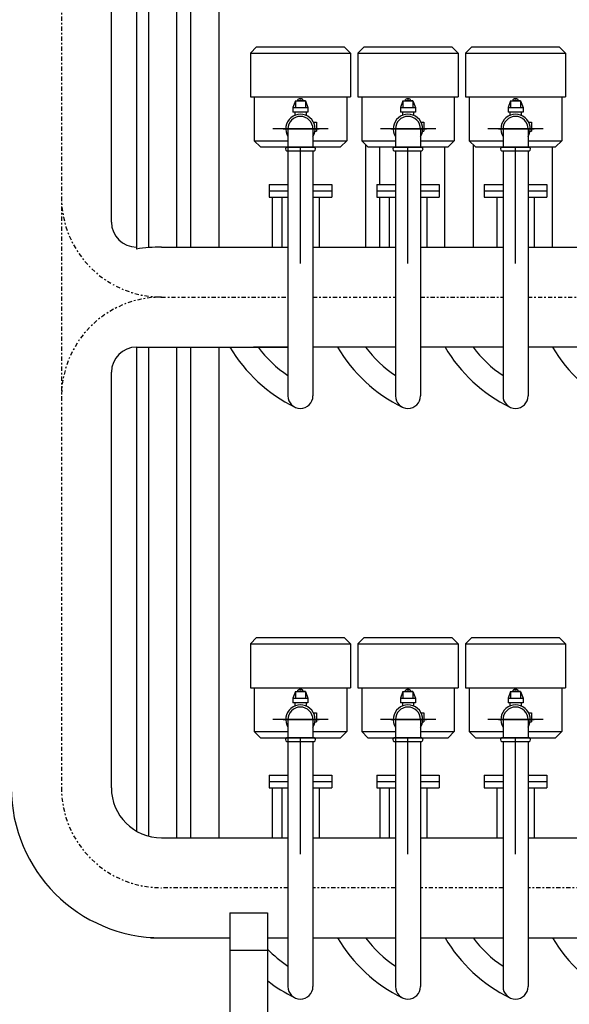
# Model space of a CAD drawing. Header units: millimetres. Extents: x -1738 to -1421, y 322 to 602.
# Tile 6 of 9: x -1569 to -1536, y 463 to 522. Entities that reach past the tile are written whole.
import ezdxf

# ---------------------------------------------------------------- set-up
doc = ezdxf.new("R2010")
doc.units = ezdxf.units.MM
doc.linetypes.add('TRAZO_Y_PUNTO', pattern=[1, 0.5, -0.25, 0, -0.25])
doc.layers.add('01___RLLN', color=7, linetype='Continuous')
doc.layers.add('POLIET', color=7, linetype='Continuous')

msp = doc.modelspace()

# ---------------------------------------------------------------- linework, layer by layer
at = {"linetype": 'TRAZO_Y_PUNTO', "lineweight": -3, "ltscale": 0.5}
for p, q in [((-1566.19, 535.26), (-1566.19, 476.407)), ((-1560.19, 505.834), (-1552.61, 505.834)), ((-1551.11, 505.834), (-1546.166, 505.834)), ((-1544.666, 505.834), (-1539.721, 505.834)), ((-1538.221, 505.834), (-1533.277, 505.834)), ((-1552.61, 470.407), (-1560.19, 470.407)), ((-1546.166, 470.407), (-1551.11, 470.407)), ((-1539.721, 470.407), (-1544.666, 470.407)), ((-1533.277, 470.407), (-1538.221, 470.407))]:
    msp.add_line(p, q, dxfattribs=at)
at = {"lineweight": -3, "ltscale": 0.5}
for p, q in [((-1554.485, 520.834), (-1554.86, 520.459)), ((-1554.86, 520.459), (-1548.86, 520.459)), ((-1554.485, 520.834), (-1549.235, 520.834)), ((-1549.235, 520.834), (-1548.86, 520.459)), ((-1548.041, 520.834), (-1548.416, 520.459)), ((-1548.416, 520.459), (-1542.416, 520.459)), ((-1548.041, 520.834), (-1542.791, 520.834)), ((-1542.791, 520.834), (-1542.416, 520.459)), ((-1541.596, 520.834), (-1541.971, 520.459)), ((-1541.971, 520.459), (-1535.971, 520.459)), ((-1541.596, 520.834), (-1536.346, 520.834)), ((-1536.346, 520.834), (-1535.971, 520.459)), ((-1554.86, 517.834), (-1554.635, 517.834)), ((-1554.635, 517.834), (-1548.86, 517.834)), ((-1552.01, 517.608), (-1552.01, 517.691)), ((-1551.71, 517.608), (-1551.71, 517.691)), ((-1548.416, 517.834), (-1548.191, 517.834)), ((-1548.191, 517.834), (-1542.416, 517.834)), ((-1545.566, 517.608), (-1545.566, 517.691)), ((-1545.266, 517.608), (-1545.266, 517.691)), ((-1541.971, 517.834), (-1541.746, 517.834)), ((-1541.746, 517.834), (-1535.971, 517.834)), ((-1539.121, 517.608), (-1539.121, 517.691)), ((-1538.821, 517.608), (-1538.821, 517.691)), ((-1552.89, 515.92), (-1550.746, 515.92)), ((-1546.445, 515.92), (-1544.302, 515.92)), ((-1540.001, 515.92), (-1537.857, 515.92)), ((-1554.635, 515.209), (-1552.61, 515.209)), ((-1554.635, 515.209), (-1554.26, 514.834)), ((-1551.11, 515.209), (-1549.085, 515.209)), ((-1549.085, 515.209), (-1549.46, 514.834)), ((-1548.191, 515.209), (-1547.816, 514.834)), ((-1548.191, 515.209), (-1546.166, 515.209)), ((-1544.666, 515.209), (-1542.641, 515.209)), ((-1542.641, 515.209), (-1543.016, 514.834)), ((-1541.746, 515.209), (-1541.371, 514.834)), ((-1541.746, 515.209), (-1539.721, 515.209)), ((-1538.221, 515.209), (-1536.196, 515.209)), ((-1536.196, 515.209), (-1536.571, 514.834)), ((-1554.26, 514.834), (-1552.61, 514.834)), ((-1552.685, 514.603), (-1551.035, 514.603)), ((-1551.86, 509.942), (-1551.86, 514.828)), ((-1551.11, 514.834), (-1549.46, 514.834)), ((-1547.816, 514.834), (-1546.166, 514.834)), ((-1546.241, 514.603), (-1544.591, 514.603)), ((-1545.416, 509.942), (-1545.416, 514.828)), ((-1544.666, 514.834), (-1543.016, 514.834)), ((-1541.371, 514.834), (-1539.721, 514.834)), ((-1539.796, 514.603), (-1538.146, 514.603)), ((-1538.971, 509.942), (-1538.971, 514.828)), ((-1538.221, 514.834), (-1536.571, 514.834)), ((-1553.735, 512.584), (-1552.61, 512.584)), ((-1553.735, 512.584), (-1553.735, 511.834)), ((-1551.86, 507.842), (-1551.86, 512.727)), ((-1551.11, 512.584), (-1549.985, 512.584)), ((-1549.985, 512.584), (-1549.985, 511.834)), ((-1547.291, 512.584), (-1547.291, 511.834)), ((-1547.291, 512.584), (-1546.166, 512.584)), ((-1545.416, 507.842), (-1545.416, 512.727)), ((-1544.666, 512.584), (-1543.541, 512.584)), ((-1543.541, 512.584), (-1543.541, 511.834)), ((-1540.846, 512.584), (-1540.846, 511.834)), ((-1540.846, 512.584), (-1539.721, 512.584)), ((-1538.971, 507.842), (-1538.971, 512.727)), ((-1538.221, 512.584), (-1537.096, 512.584)), ((-1537.096, 512.584), (-1537.096, 511.834)), ((-1553.735, 512.209), (-1552.61, 512.209)), ((-1551.11, 512.209), (-1549.985, 512.209)), ((-1547.291, 512.209), (-1546.166, 512.209)), ((-1544.666, 512.209), (-1543.541, 512.209)), ((-1540.846, 512.209), (-1539.721, 512.209)), ((-1538.221, 512.209), (-1537.096, 512.209)), ((-1553.735, 511.834), (-1552.61, 511.834)), ((-1552.985, 511.834), (-1552.985, 508.834)), ((-1551.11, 511.834), (-1549.985, 511.834)), ((-1550.735, 511.834), (-1550.735, 508.834)), ((-1547.291, 511.834), (-1546.166, 511.834)), ((-1546.541, 511.834), (-1546.541, 508.834)), ((-1544.666, 511.834), (-1543.541, 511.834)), ((-1544.291, 511.834), (-1544.291, 508.834)), ((-1540.846, 511.834), (-1539.721, 511.834)), ((-1540.096, 511.834), (-1540.096, 508.834)), ((-1538.221, 511.834), (-1537.096, 511.834)), ((-1537.846, 511.834), (-1537.846, 508.834)), ((-1560.19, 508.834), (-1552.61, 508.834)), ((-1551.11, 508.834), (-1546.166, 508.834)), ((-1544.666, 508.834), (-1539.721, 508.834)), ((-1538.221, 508.834), (-1533.277, 508.834)), ((-1561.69, 502.834), (-1552.61, 502.834)), ((-1552.61, 502.834), (-1554.673, 502.834)), ((-1546.166, 502.834), (-1551.11, 502.834)), ((-1539.721, 502.834), (-1544.666, 502.834)), ((-1533.277, 502.834), (-1538.221, 502.834)), ((-1554.485, 485.407), (-1554.86, 485.032)), ((-1554.86, 485.032), (-1548.86, 485.032)), ((-1554.485, 485.407), (-1549.235, 485.407)), ((-1549.235, 485.407), (-1548.86, 485.032)), ((-1548.041, 485.407), (-1548.416, 485.032)), ((-1548.416, 485.032), (-1542.416, 485.032)), ((-1548.041, 485.407), (-1542.791, 485.407)), ((-1542.791, 485.407), (-1542.416, 485.032)), ((-1541.596, 485.407), (-1541.971, 485.032)), ((-1541.971, 485.032), (-1535.971, 485.032)), ((-1541.596, 485.407), (-1536.346, 485.407)), ((-1536.346, 485.407), (-1535.971, 485.032)), ((-1554.86, 482.407), (-1554.635, 482.407)), ((-1554.635, 482.407), (-1548.86, 482.407)), ((-1552.01, 482.181), (-1552.01, 482.264)), ((-1551.71, 482.181), (-1551.71, 482.264)), ((-1548.416, 482.407), (-1548.191, 482.407)), ((-1548.191, 482.407), (-1542.416, 482.407)), ((-1545.566, 482.181), (-1545.566, 482.264)), ((-1545.266, 482.181), (-1545.266, 482.264)), ((-1541.971, 482.407), (-1541.746, 482.407)), ((-1541.746, 482.407), (-1535.971, 482.407)), ((-1539.121, 482.181), (-1539.121, 482.264)), ((-1538.821, 482.181), (-1538.821, 482.264)), ((-1552.89, 480.494), (-1550.746, 480.494)), ((-1546.445, 480.494), (-1544.302, 480.494)), ((-1540.001, 480.494), (-1537.857, 480.494)), ((-1554.635, 479.782), (-1552.61, 479.782)), ((-1554.635, 479.782), (-1554.26, 479.407)), ((-1551.11, 479.782), (-1549.085, 479.782)), ((-1549.085, 479.782), (-1549.46, 479.407)), ((-1548.191, 479.782), (-1546.166, 479.782)), ((-1548.191, 479.782), (-1547.816, 479.407)), ((-1544.666, 479.782), (-1542.641, 479.782)), ((-1542.641, 479.782), (-1543.016, 479.407)), ((-1541.746, 479.782), (-1539.721, 479.782)), ((-1541.746, 479.782), (-1541.371, 479.407)), ((-1538.221, 479.782), (-1536.196, 479.782)), ((-1536.196, 479.782), (-1536.571, 479.407)), ((-1554.26, 479.407), (-1552.61, 479.407)), ((-1552.685, 479.177), (-1551.035, 479.177)), ((-1551.86, 474.516), (-1551.86, 479.402)), ((-1551.11, 479.407), (-1549.46, 479.407)), ((-1547.816, 479.407), (-1546.166, 479.407)), ((-1546.241, 479.177), (-1544.591, 479.177)), ((-1545.416, 474.516), (-1545.416, 479.402)), ((-1544.666, 479.407), (-1543.016, 479.407)), ((-1541.371, 479.407), (-1539.721, 479.407)), ((-1539.796, 479.177), (-1538.146, 479.177)), ((-1538.971, 474.516), (-1538.971, 479.402)), ((-1538.221, 479.407), (-1536.571, 479.407)), ((-1553.735, 477.157), (-1552.61, 477.157)), ((-1553.735, 477.157), (-1553.735, 476.407)), ((-1551.86, 472.415), (-1551.86, 477.301)), ((-1551.11, 477.157), (-1549.985, 477.157)), ((-1549.985, 477.157), (-1549.985, 476.407)), ((-1547.291, 477.157), (-1546.166, 477.157)), ((-1547.291, 477.157), (-1547.291, 476.407)), ((-1545.416, 472.415), (-1545.416, 477.301)), ((-1544.666, 477.157), (-1543.541, 477.157)), ((-1543.541, 477.157), (-1543.541, 476.407)), ((-1540.846, 477.157), (-1539.721, 477.157)), ((-1540.846, 477.157), (-1540.846, 476.407)), ((-1538.971, 472.415), (-1538.971, 477.301)), ((-1538.221, 477.157), (-1537.096, 477.157)), ((-1537.096, 477.157), (-1537.096, 476.407)), ((-1553.735, 476.782), (-1552.61, 476.782)), ((-1551.11, 476.782), (-1549.985, 476.782)), ((-1547.291, 476.782), (-1546.166, 476.782)), ((-1544.666, 476.782), (-1543.541, 476.782)), ((-1540.846, 476.782), (-1539.721, 476.782)), ((-1538.221, 476.782), (-1537.096, 476.782)), ((-1553.735, 476.407), (-1552.61, 476.407)), ((-1552.985, 476.407), (-1552.985, 473.407)), ((-1551.11, 476.407), (-1549.985, 476.407)), ((-1550.735, 476.407), (-1550.735, 473.407)), ((-1547.291, 476.407), (-1546.166, 476.407)), ((-1546.541, 476.407), (-1546.541, 473.407)), ((-1544.666, 476.407), (-1543.541, 476.407)), ((-1544.291, 476.407), (-1544.291, 473.407)), ((-1540.846, 476.407), (-1539.721, 476.407)), ((-1540.096, 476.407), (-1540.096, 473.407)), ((-1538.221, 476.407), (-1537.096, 476.407)), ((-1537.846, 476.407), (-1537.846, 473.407)), ((-1560.19, 473.407), (-1552.61, 473.407)), ((-1551.11, 473.407), (-1546.166, 473.407)), ((-1544.666, 473.407), (-1539.721, 473.407)), ((-1538.221, 473.407), (-1533.277, 473.407)), ((-1556.087, 468.907), (-1556.087, 455.548)), ((-1556.087, 468.907), (-1553.837, 468.907)), ((-1556.087, 468.907), (-1556.087, 466.657)), ((-1553.837, 468.907), (-1553.837, 457.416)), ((-1553.837, 468.907), (-1553.837, 466.657)), ((-1560.855, 467.407), (-1556.087, 467.407)), ((-1553.837, 467.407), (-1552.61, 467.407)), ((-1551.11, 467.407), (-1546.166, 467.407)), ((-1544.666, 467.407), (-1539.721, 467.407)), ((-1542.61, 467.407), (-1539.721, 467.407)), ((-1538.221, 467.407), (-1533.277, 467.407)), ((-1538.221, 467.407), (-1533.277, 467.407)), ((-1556.087, 466.657), (-1553.837, 466.657))]:
    msp.add_line(p, q, dxfattribs=at)
at = {"linetype": 'Continuous', "lineweight": -3, "ltscale": 0.5}
for p, q in [((-1554.86, 520.459), (-1554.86, 517.834)), ((-1548.86, 520.459), (-1548.86, 517.834)), ((-1548.416, 520.459), (-1548.416, 517.834)), ((-1542.416, 520.459), (-1542.416, 517.834)), ((-1541.971, 520.459), (-1541.971, 517.834)), ((-1535.971, 520.459), (-1535.971, 517.834)), ((-1554.635, 517.834), (-1554.635, 515.209)), ((-1552.16, 517.608), (-1552.16, 517.195)), ((-1551.56, 517.608), (-1551.56, 517.195)), ((-1549.085, 517.834), (-1549.085, 515.209)), ((-1548.191, 517.834), (-1548.191, 515.209)), ((-1545.716, 517.608), (-1545.716, 517.195)), ((-1545.116, 517.608), (-1545.116, 517.195)), ((-1542.641, 517.834), (-1542.641, 515.209)), ((-1541.746, 517.834), (-1541.746, 515.209)), ((-1539.271, 517.608), (-1539.271, 517.195)), ((-1538.671, 517.608), (-1538.671, 517.195)), ((-1536.196, 517.834), (-1536.196, 515.209)), ((-1552.31, 517.195), (-1552.31, 516.933)), ((-1552.195, 516.933), (-1552.195, 516.734)), ((-1551.525, 516.933), (-1551.525, 516.734)), ((-1551.41, 517.195), (-1551.41, 516.933)), ((-1545.866, 517.195), (-1545.866, 516.933)), ((-1545.751, 516.933), (-1545.751, 516.734)), ((-1545.081, 516.933), (-1545.081, 516.734)), ((-1544.966, 517.195), (-1544.966, 516.933)), ((-1539.421, 517.195), (-1539.421, 516.933)), ((-1539.306, 516.933), (-1539.306, 516.734)), ((-1538.636, 516.933), (-1538.636, 516.734)), ((-1538.521, 517.195), (-1538.521, 516.933)), ((-1552.61, 515.92), (-1552.61, 514.828)), ((-1551.11, 515.92), (-1551.11, 514.828)), ((-1546.166, 515.92), (-1546.166, 514.828)), ((-1544.666, 515.92), (-1544.666, 514.828)), ((-1539.721, 515.92), (-1539.721, 514.828)), ((-1538.221, 515.92), (-1538.221, 514.828)), ((-1552.61, 514.603), (-1552.61, 500.31)), ((-1551.11, 514.603), (-1551.11, 500.31)), ((-1546.166, 514.603), (-1546.166, 500.31)), ((-1544.666, 514.603), (-1544.666, 500.31)), ((-1539.721, 514.603), (-1539.721, 500.31)), ((-1538.221, 514.603), (-1538.221, 500.31)), ((-1552.61, 513.82), (-1552.61, 512.727)), ((-1551.11, 513.82), (-1551.11, 512.727)), ((-1546.166, 513.82), (-1546.166, 512.727)), ((-1544.666, 513.82), (-1544.666, 512.727)), ((-1539.721, 513.82), (-1539.721, 512.727)), ((-1538.221, 513.82), (-1538.221, 512.727)), ((-1552.61, 512.502), (-1552.61, 499.906)), ((-1551.11, 512.502), (-1551.11, 499.906)), ((-1546.166, 512.502), (-1546.166, 499.906)), ((-1544.666, 512.502), (-1544.666, 499.906)), ((-1539.721, 512.502), (-1539.721, 499.906)), ((-1538.221, 512.502), (-1538.221, 499.906)), ((-1554.86, 485.032), (-1554.86, 482.407)), ((-1548.86, 485.032), (-1548.86, 482.407)), ((-1548.416, 485.032), (-1548.416, 482.407)), ((-1542.416, 485.032), (-1542.416, 482.407)), ((-1541.971, 485.032), (-1541.971, 482.407)), ((-1535.971, 485.032), (-1535.971, 482.407)), ((-1554.635, 482.407), (-1554.635, 479.782)), ((-1552.16, 482.181), (-1552.16, 481.769)), ((-1551.56, 482.181), (-1551.56, 481.769)), ((-1549.085, 482.407), (-1549.085, 479.782)), ((-1548.191, 482.407), (-1548.191, 479.782)), ((-1545.716, 482.181), (-1545.716, 481.769)), ((-1545.116, 482.181), (-1545.116, 481.769)), ((-1542.641, 482.407), (-1542.641, 479.782)), ((-1541.746, 482.407), (-1541.746, 479.782)), ((-1539.271, 482.181), (-1539.271, 481.769)), ((-1538.671, 482.181), (-1538.671, 481.769)), ((-1536.196, 482.407), (-1536.196, 479.782)), ((-1552.31, 481.769), (-1552.31, 481.506)), ((-1552.195, 481.506), (-1552.195, 481.308)), ((-1551.525, 481.506), (-1551.525, 481.308)), ((-1551.41, 481.769), (-1551.41, 481.506)), ((-1545.866, 481.769), (-1545.866, 481.506)), ((-1545.751, 481.506), (-1545.751, 481.308)), ((-1545.081, 481.506), (-1545.081, 481.308)), ((-1544.966, 481.769), (-1544.966, 481.506)), ((-1539.421, 481.769), (-1539.421, 481.506)), ((-1539.306, 481.506), (-1539.306, 481.308)), ((-1538.636, 481.506), (-1538.636, 481.308)), ((-1538.521, 481.769), (-1538.521, 481.506)), ((-1552.61, 480.494), (-1552.61, 479.402)), ((-1551.11, 480.494), (-1551.11, 479.402)), ((-1546.166, 480.494), (-1546.166, 479.402)), ((-1544.666, 480.494), (-1544.666, 479.402)), ((-1539.721, 480.494), (-1539.721, 479.402)), ((-1538.221, 480.494), (-1538.221, 479.402)), ((-1552.61, 479.177), (-1552.61, 464.883)), ((-1551.11, 479.177), (-1551.11, 464.883)), ((-1546.166, 479.177), (-1546.166, 464.883)), ((-1544.666, 479.177), (-1544.666, 464.883)), ((-1539.721, 479.177), (-1539.721, 464.883)), ((-1538.221, 479.177), (-1538.221, 464.883)), ((-1552.61, 478.393), (-1552.61, 477.301)), ((-1551.11, 478.393), (-1551.11, 477.301)), ((-1546.166, 478.393), (-1546.166, 477.301)), ((-1544.666, 478.393), (-1544.666, 477.301)), ((-1539.721, 478.393), (-1539.721, 477.301)), ((-1538.221, 478.393), (-1538.221, 477.301)), ((-1552.61, 477.076), (-1552.61, 464.48)), ((-1551.11, 477.076), (-1551.11, 464.48)), ((-1546.166, 477.076), (-1546.166, 464.48)), ((-1544.666, 477.076), (-1544.666, 464.48)), ((-1539.721, 477.076), (-1539.721, 464.48)), ((-1538.221, 477.076), (-1538.221, 464.48))]:
    msp.add_line(p, q, dxfattribs=at)
at = {"lineweight": -3, "ltscale": 0.5}
for centre, radius, start, end in [((-1552.638, 514.715), 0.122, 112.61986, 247.38014), ((-1551.082, 514.715), 0.122, 292.61986, 67.38014), ((-1546.194, 514.715), 0.122, 112.61986, 247.38014), ((-1544.638, 514.715), 0.122, 292.61986, 67.38014), ((-1539.749, 514.715), 0.122, 112.61986, 247.38014), ((-1538.193, 514.715), 0.122, 292.61986, 67.38014), ((-1561.69, 510.334), 1.5, 180, 270), ((-1560.19, 499.834), 9, 90, 99.59407), ((-1561.69, 501.334), 1.5, 90, 180), ((-1551.86, 499.906), 0.75, 180, 0), ((-1545.416, 499.906), 0.75, 180, 0), ((-1538.971, 499.906), 0.75, 180, 0), ((-1552.638, 479.289), 0.122, 112.61986, 247.38014), ((-1551.082, 479.289), 0.122, 292.61986, 67.38014), ((-1546.194, 479.289), 0.122, 112.61986, 247.38014), ((-1544.638, 479.289), 0.122, 292.61986, 67.38014), ((-1539.749, 479.289), 0.122, 112.61986, 247.38014), ((-1538.193, 479.289), 0.122, 292.61986, 67.38014), ((-1560.19, 476.407), 9, 180, 270), ((-1560.19, 476.407), 3, 180, 270), ((-1551.86, 464.48), 0.75, 180, 0), ((-1545.416, 464.48), 0.75, 180, 0), ((-1538.971, 464.48), 0.75, 180, 0)]:
    msp.add_arc(centre, radius, start, end, dxfattribs=at)
at = {"linetype": 'TRAZO_Y_PUNTO', "lineweight": -3, "ltscale": 0.5}
for centre, start, end in [((-1560.19, 511.834), 180, 270), ((-1560.19, 499.834), 90, 180), ((-1560.19, 476.407), 180, 270)]:
    msp.add_arc(centre, 6, start, end, dxfattribs=at)
at = {"layer": '01___RLLN', "color": 7, "linetype": 'Continuous', "lineweight": -3}
for p, q in [((-1561.69, 538.26), (-1561.69, 508.834)), ((-1560.972, 538.26), (-1560.972, 508.8)), ((-1559.284, 538.26), (-1559.284, 508.834)), ((-1558.434, 508.834), (-1558.434, 538.26)), ((-1556.746, 538.26), (-1556.746, 508.834)), ((-1563.19, 510.334), (-1563.19, 536.76)), ((-1561.69, 515.907), (-1561.69, 508.708)), ((-1559.284, 515.907), (-1559.284, 508.834)), ((-1552.61, 515.92), (-1552.61, 507.474)), ((-1547.954, 514.972), (-1547.954, 508.834)), ((-1541.51, 514.972), (-1541.51, 508.834)), ((-1547.104, 512.584), (-1547.104, 514.834)), ((-1543.198, 508.834), (-1543.198, 514.834)), ((-1536.753, 508.834), (-1536.753, 514.834)), ((-1553.548, 511.834), (-1553.548, 508.834)), ((-1547.104, 508.8), (-1547.104, 511.834)), ((-1561.69, 502.834), (-1561.69, 473.809)), ((-1560.972, 502.834), (-1560.972, 473.511)), ((-1559.284, 502.834), (-1559.284, 485.407)), ((-1558.434, 473.407), (-1558.434, 502.834)), ((-1556.746, 502.834), (-1556.746, 473.407)), ((-1546.166, 502.834), (-1546.166, 501.133)), ((-1563.19, 476.407), (-1563.19, 501.334)), ((-1559.284, 494.855), (-1559.284, 473.407)), ((-1552.61, 480.494), (-1552.61, 472.048)), ((-1546.166, 480.494), (-1546.166, 472.048)), ((-1553.548, 476.407), (-1553.548, 473.407)), ((-1547.104, 476.407), (-1547.104, 473.407))]:
    msp.add_line(p, q, dxfattribs=at)
at = {"layer": 'POLIET', "lineweight": -3, "ltscale": 0.5}
for p, q in [((-1552.16, 517.608), (-1552.31, 517.195)), ((-1552.16, 517.608), (-1551.56, 517.608)), ((-1551.56, 517.608), (-1552.048, 517.608)), ((-1551.785, 517.72), (-1551.935, 517.72)), ((-1551.56, 517.608), (-1551.41, 517.195)), ((-1545.716, 517.608), (-1545.866, 517.195)), ((-1545.716, 517.608), (-1545.116, 517.608)), ((-1545.116, 517.608), (-1545.603, 517.608)), ((-1545.341, 517.72), (-1545.491, 517.72)), ((-1545.116, 517.608), (-1544.966, 517.195)), ((-1539.271, 517.608), (-1539.421, 517.195)), ((-1539.271, 517.608), (-1538.671, 517.608)), ((-1538.671, 517.608), (-1539.159, 517.608)), ((-1538.896, 517.72), (-1539.046, 517.72)), ((-1538.671, 517.608), (-1538.521, 517.195)), ((-1552.31, 517.195), (-1551.41, 517.195)), ((-1552.31, 516.934), (-1551.41, 516.934)), ((-1545.866, 517.195), (-1544.966, 517.195)), ((-1545.866, 516.934), (-1544.966, 516.934)), ((-1539.421, 517.195), (-1538.521, 517.195)), ((-1539.421, 516.934), (-1538.521, 516.934)), ((-1551.075, 516.318), (-1550.904, 516.318)), ((-1550.904, 516.318), (-1550.904, 515.793)), ((-1544.63, 516.318), (-1544.46, 516.318)), ((-1544.46, 516.318), (-1544.46, 515.793)), ((-1538.186, 516.318), (-1538.016, 516.318)), ((-1538.016, 516.318), (-1538.016, 515.793)), ((-1551.86, 515.92), (-1553.516, 515.92)), ((-1550.195, 515.92), (-1553.437, 515.92)), ((-1550.989, 515.793), (-1550.904, 515.793)), ((-1545.416, 515.92), (-1547.072, 515.92)), ((-1543.751, 515.92), (-1546.992, 515.92)), ((-1544.545, 515.793), (-1544.46, 515.793)), ((-1538.971, 515.92), (-1540.627, 515.92)), ((-1537.306, 515.92), (-1540.548, 515.92)), ((-1538.101, 515.793), (-1538.016, 515.793)), ((-1552.685, 514.828), (-1551.035, 514.828)), ((-1551.035, 514.828), (-1552.685, 514.828)), ((-1544.591, 514.828), (-1546.241, 514.828)), ((-1546.241, 514.828), (-1544.591, 514.828)), ((-1538.146, 514.828), (-1539.796, 514.828)), ((-1539.796, 514.828), (-1538.146, 514.828)), ((-1552.16, 482.181), (-1552.31, 481.769)), ((-1552.16, 482.181), (-1551.56, 482.181)), ((-1551.56, 482.181), (-1552.048, 482.181)), ((-1551.785, 482.294), (-1551.935, 482.294)), ((-1551.56, 482.181), (-1551.41, 481.769)), ((-1545.716, 482.181), (-1545.866, 481.769)), ((-1545.716, 482.181), (-1545.116, 482.181)), ((-1545.116, 482.181), (-1545.603, 482.181)), ((-1545.341, 482.294), (-1545.491, 482.294)), ((-1545.116, 482.181), (-1544.966, 481.769)), ((-1539.271, 482.181), (-1539.421, 481.769)), ((-1539.271, 482.181), (-1538.671, 482.181)), ((-1538.671, 482.181), (-1539.159, 482.181)), ((-1538.896, 482.294), (-1539.046, 482.294)), ((-1538.671, 482.181), (-1538.521, 481.769)), ((-1552.31, 481.769), (-1551.41, 481.769)), ((-1552.31, 481.508), (-1551.41, 481.508)), ((-1545.866, 481.769), (-1544.966, 481.769)), ((-1545.866, 481.508), (-1544.966, 481.508)), ((-1539.421, 481.769), (-1538.521, 481.769)), ((-1539.421, 481.508), (-1538.521, 481.508)), ((-1551.075, 480.891), (-1550.904, 480.891)), ((-1550.904, 480.891), (-1550.904, 480.366)), ((-1544.63, 480.891), (-1544.46, 480.891)), ((-1544.46, 480.891), (-1544.46, 480.366)), ((-1538.186, 480.891), (-1538.016, 480.891)), ((-1538.016, 480.891), (-1538.016, 480.366)), ((-1551.86, 480.494), (-1553.516, 480.494)), ((-1550.195, 480.494), (-1553.437, 480.494)), ((-1550.989, 480.366), (-1550.904, 480.366)), ((-1545.416, 480.494), (-1547.072, 480.494)), ((-1543.751, 480.494), (-1546.992, 480.494)), ((-1544.545, 480.366), (-1544.46, 480.366)), ((-1538.971, 480.494), (-1540.627, 480.494)), ((-1537.306, 480.494), (-1540.548, 480.494)), ((-1538.101, 480.366), (-1538.016, 480.366)), ((-1552.685, 479.402), (-1551.035, 479.402)), ((-1551.035, 479.402), (-1552.685, 479.402)), ((-1546.241, 479.402), (-1544.591, 479.402)), ((-1544.591, 479.402), (-1546.241, 479.402)), ((-1539.796, 479.402), (-1538.146, 479.402)), ((-1538.146, 479.402), (-1539.796, 479.402))]:
    msp.add_line(p, q, dxfattribs=at)
for centre, radius, start, end in [((-1551.935, 517.611), 0.109, 46.65382, 133.34618), ((-1551.785, 517.611), 0.109, 46.65382, 133.34618), ((-1545.491, 517.611), 0.109, 46.65382, 133.34618), ((-1545.341, 517.611), 0.109, 46.65382, 133.34618), ((-1539.046, 517.611), 0.109, 46.65382, 133.34618), ((-1538.896, 517.611), 0.109, 46.65382, 133.34618), ((-1551.86, 515.92), 0.88, 328.45973, 211.54027), ((-1545.416, 515.92), 0.88, 328.45973, 211.54027), ((-1538.971, 515.92), 0.88, 328.45973, 211.54027), ((-1551.86, 515.92), 0.75, 0, 180), ((-1545.416, 515.92), 0.75, 0, 180), ((-1538.971, 515.92), 0.75, 0, 180), ((-1548.191, 507.468), 9.155, 210.4106, 244.01898), ((-1548.82, 506.907), 6.907, 216.13905, 236.72377), ((-1541.747, 507.468), 9.155, 210.4106, 244.01898), ((-1542.376, 506.907), 6.907, 216.13905, 236.72377), ((-1535.302, 507.468), 9.155, 210.4106, 244.01898), ((-1535.931, 506.907), 6.907, 216.13905, 236.72377), ((-1528.858, 507.468), 9.155, 210.4106, 244.01898), ((-1551.935, 482.185), 0.109, 46.65382, 133.34618), ((-1551.785, 482.185), 0.109, 46.65382, 133.34618), ((-1545.491, 482.185), 0.109, 46.65382, 133.34618), ((-1545.341, 482.185), 0.109, 46.65382, 133.34618), ((-1539.046, 482.185), 0.109, 46.65382, 133.34618), ((-1538.896, 482.185), 0.109, 46.65382, 133.34618), ((-1551.86, 480.494), 0.88, 328.45973, 211.54027), ((-1545.416, 480.494), 0.88, 328.45973, 211.54027), ((-1538.971, 480.494), 0.88, 328.45973, 211.54027), ((-1551.86, 480.494), 0.75, 0, 180), ((-1545.416, 480.494), 0.75, 0, 180), ((-1538.971, 480.494), 0.75, 0, 180), ((-1541.747, 472.042), 9.155, 210.4106, 244.01898), ((-1542.376, 471.481), 6.907, 216.13905, 236.72377), ((-1535.302, 472.042), 9.155, 210.4106, 244.01898), ((-1535.931, 471.481), 6.907, 216.13905, 236.72377), ((-1528.858, 472.042), 9.155, 210.4106, 244.01898), ((-1548.82, 471.481), 6.907, 223.41876, 236.72377), ((-1548.191, 472.042), 9.155, 231.92292, 244.01898)]:
    msp.add_arc(centre, radius, start, end, dxfattribs=at)

doc.saveas('drawing.dxf')
